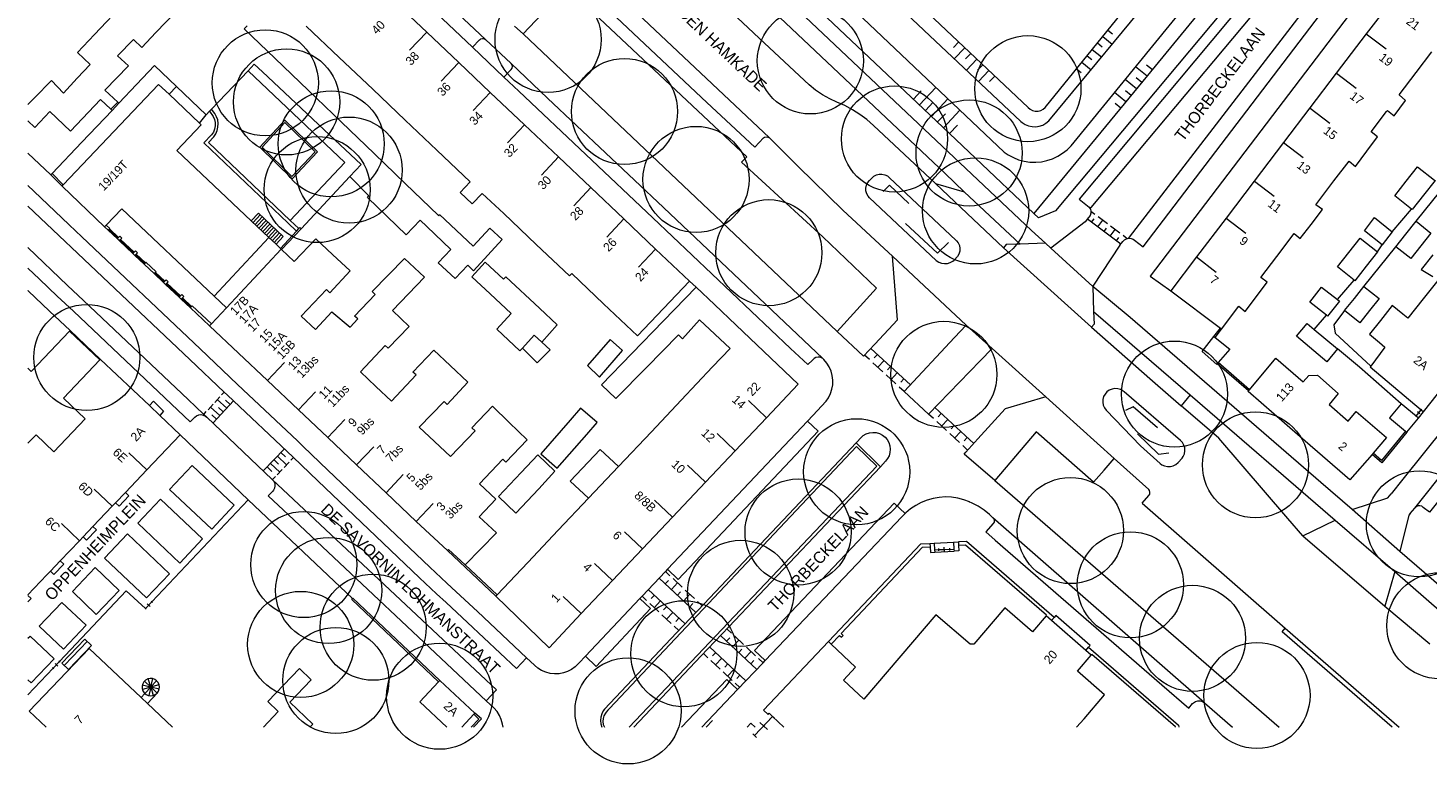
# Model space of a CAD drawing. Header units: metres. Extents: x 134994 to 136506, y 457393 to 459006.
# Tile 1 of 171: x 135000 to 135169, y 457396 to 457484. Entities that reach past the tile are written whole.
import ezdxf
from ezdxf.enums import TextEntityAlignment as Align

# ---------------------------------------------------------------- set-up
doc = ezdxf.new("R2010")
doc.units = ezdxf.units.M
for name, color, linetype, lineweight in [('B-WE-GR-BOOM-S', 250, 'Continuous', 13), ('B-WE-GW_TALUDLIJNEN', 251, 'Continuous', 5), ('B-WE-KG_BEBOUWING', 251, 'Continuous', 20), ('B-WE-KG_BEBOUWING TUSSENMUUR', 251, 'Continuous', 5), ('B-WE-KG_HUISNR', 251, 'Continuous', 5), ('B-WE-KG_ONDERGROND_REST', 251, 'Continuous', 5), ('B-WE-KG_STRAATNAAM', 251, 'Continuous', 5), ('N-WE-KG_BEBOUWING', 250, 'Continuous', 13)]:
    doc.layers.add(name, color=color, linetype=linetype, lineweight=lineweight)
doc.styles.add('Styledgn000', font='dgn000.shx')

# ---------------------------------------------------------------- blocks, each defined once
blk = doc.blocks.new('SGR-BOOM_02')
blk.add_circle((0, 0), 6.4)

msp = doc.modelspace()

# ---------------------------------------------------------------- linework, layer by layer
at = {"layer": 'B-WE-GW_TALUDLIJNEN'}
for p, q in [((135129.65, 457483.34), (135130.79, 457482.42)), ((135130.28, 457484.12), (135130.85, 457483.66)), ((135112.27, 457482.68), (135111.64, 457482.01)), ((135113, 457481.99), (135111.74, 457480.66)), ((135128.39, 457481.79), (135129.51, 457480.88)), ((135129.02, 457482.56), (135129.59, 457482.11)), ((135113.73, 457481.31), (135113.1, 457480.64)), ((135114.45, 457480.62), (135113.2, 457479.29)), ((135115.18, 457479.93), (135114.55, 457479.27)), ((135127.14, 457480.23), (135128.24, 457479.34)), ((135127.77, 457481.01), (135128.33, 457480.55)), ((135135.64, 457479.33), (135134.95, 457479.89)), ((135115.91, 457479.25), (135114.65, 457477.92)), ((135116.64, 457478.56), (135116.01, 457477.9)), ((135126.51, 457479.46), (135127.07, 457479)), ((135133.73, 457477.01), (135132.36, 457478.14)), ((135135.01, 457478.55), (135133.62, 457479.69)), ((135134.37, 457477.78), (135133.68, 457478.35)), ((135106.82, 457475.78), (135107.76, 457476.78)), ((135107.54, 457475.09), (135109.53, 457477.19)), ((135132.46, 457475.46), (135131.09, 457476.59)), ((135133.1, 457476.24), (135132.41, 457476.8)), ((135108.27, 457474.4), (135109.21, 457475.41)), ((135108.99, 457473.71), (135110.98, 457475.82)), ((135131.83, 457474.69), (135131.14, 457475.26)), ((135109.72, 457473.03), (135110.67, 457474.03)), ((135110.44, 457472.34), (135112.43, 457474.45)), ((135111.17, 457471.65), (135112.12, 457472.66))]:
    msp.add_line(p, q, dxfattribs=at)
at = {"layer": 'B-WE-GW_TALUDLIJNEN', "flags": 128}
for points in [[(135216.11, 457584.49), (135216.68, 457584.1), (135186.15, 457543.39), (135164.76, 457515.47), (135159.86, 457509.21), (135155.58, 457503.64), (135135.07, 457478.62), (135121.35, 457461.97)], [(135020.24, 457569.51), (135120.65, 457474.78), (135120.9, 457474.56), (135121.2, 457474.41), (135121.52, 457474.33), (135121.86, 457474.33), (135122.18, 457474.41), (135122.48, 457474.57), (135122.72, 457474.78), (135146.74, 457504.45), (135156.37, 457516.65), (135163.26, 457525.58), (135175.79, 457542.01), (135191.67, 457562.96), (135200.96, 457575.19), (135204.13, 457579.44)]]:
    msp.add_lwpolyline(points, dxfattribs=at)
at = {"layer": 'B-WE-KG_BEBOUWING', "flags": 128}
for points in [[(135011.67, 457487.45), (135008.01, 457483.57), (135005.98, 457481.41), (135007.49, 457479.97), (135005.95, 457478.32), (135004.27, 457476.52), (135002.82, 457478.05), (135000.78, 457475.95), (135000, 457475.14)], [(135026.42, 457484.64), (135026.08, 457484.28), (135029.83, 457480.68), (135033.79, 457476.87), (135037.83, 457472.99), (135041.76, 457469.21), (135045.56, 457465.55), (135049.48, 457461.79), (135049.55, 457461.72), (135049.65, 457461.86), (135053.72, 457458.04), (135055.72, 457460.22), (135057.21, 457458.86), (135053.76, 457455.08), (135053.05, 457455.75), (135051.54, 457454.15), (135049.49, 457456.05), (135051.02, 457457.66), (135048.13, 457460.4), (135047.3, 457461.18), (135045.62, 457459.43), (135042.16, 457462.76), (135040.94, 457463.93), (135041.12, 457464.12), (135038.84, 457466.44), (135040.2, 457467.89), (135036.39, 457471.46), (135032.3, 457475.31), (135028.29, 457479.07), (135027.3, 457480), (135026.55, 457479.21), (135022.13, 457474.56), (135021.91, 457474.33), (135021.51, 457473.91), (135017.92, 457477.33), (135015.27, 457479.84), (135013.1, 457477.55), (135010.96, 457475.3), (135010.82, 457475.44), (135009.27, 457476.88), (135012.11, 457479.81), (135010.81, 457481), (135012.72, 457482.97), (135013.73, 457482.01), (135015.41, 457483.81), (135019.11, 457487.63)], [(135044.06, 457487.68), (135048.1, 457483.85), (135051.96, 457480.2), (135055.76, 457476.6), (135059.9, 457472.68), (135063.99, 457468.81), (135067.89, 457465.11), (135071.89, 457461.33), (135075.71, 457457.7), (135079.81, 457453.83), (135073.51, 457447.23), (135069.44, 457451.09), (135065.6, 457454.74), (135065.33, 457454.45), (135061.32, 457458.26), (135057.4, 457461.97), (135054.81, 457464.42), (135053.6, 457463.17), (135052.14, 457464.54), (135053.36, 457465.8), (135053.34, 457465.82), (135049.33, 457469.63), (135045.51, 457473.25), (135041.6, 457476.97), (135037.55, 457480.81), (135033.57, 457484.59)], [(135164.64, 457487.86), (135161.44, 457483.66), (135157.83, 457478.91), (135154.64, 457474.72), (135151.46, 457470.54), (135147.93, 457465.9), (135144.53, 457461.43), (135140.96, 457456.74), (135137.86, 457452.67), (135143.85, 457448.14), (135144, 457448.03), (135146.09, 457450.79), (135146.83, 457450.16), (135147.84, 457451.51), (135149.49, 457453.71), (135148.72, 457454.26), (135150.64, 457456.79), (135152.76, 457459.59), (135153.49, 457458.97), (135154.8, 457460.68), (135156.17, 457462.46), (135155.37, 457463.03), (135157.55, 457465.91), (135159.37, 457468.31), (135160.15, 457467.67), (135161.52, 457469.49), (135162.82, 457471.22), (135162.05, 457471.85), (135163.9, 457474.3), (135163.99, 457474.42), (135164.81, 457473.77), (135166.2, 457475.62), (135165.43, 457476.3), (135167.48, 457479.01), (135169.37, 457481.5)], [(135000, 457469.27), (135002.75, 457466.64), (135002.77, 457466.66), (135002.91, 457466.81), (135006.5, 457470.59), (135010.14, 457474.43), (135009.99, 457474.57), (135008.74, 457475.74), (135005.11, 457471.92), (135002.64, 457474.3), (135000.82, 457472.35), (135000, 457473.15)], [(135169.47, 457457), (135168.08, 457455.25), (135169.48, 457454.4)], [(135170.08, 457453.89), (135168.32, 457451.7), (135166.45, 457449.35), (135165.87, 457449.83), (135164.57, 457450.88), (135163.16, 457449.09), (135161.85, 457447.42), (135163.03, 457446.42), (135163.67, 457445.88), (135161.99, 457443.58), (135161.92, 457443.48), (135168.06, 457438.31), (135168.34, 457438.07), (135171.73, 457442.33)], [(135000, 457452.62), (135000.03, 457452.65), (135002.6, 457450.21), (135005.07, 457447.88), (135005, 457447.8), (135000.39, 457442.94), (135000, 457443.31)], [(135061.99, 457446.47), (135062.99, 457445.53), (135061.43, 457443.97), (135059.64, 457445.76)], [(135067.49, 457443.66), (135068.94, 457442.25), (135071.72, 457445.44), (135070.22, 457446.77), (135067.49, 457443.66)], [(135000, 457434.28), (135000.97, 457435.3), (135003.13, 457433.24), (135006.91, 457437.23), (135004.3, 457439.7), (135008.67, 457444.32), (135008.74, 457444.39), (135014.65, 457438.81), (135015.89, 457437.63), (135018.35, 457435.3), (135014.33, 457431.07), (135011.75, 457428.34), (135010.56, 457427.09), (135010.98, 457426.69), (135012.17, 457427.94), (135011.75, 457428.34)], [(135014.65, 457438.81), (135015.13, 457439.33), (135016.35, 457438.13), (135015.89, 457437.63)], [(135010.56, 457427.09), (135010.14, 457426.66), (135007.82, 457424.21), (135006.64, 457422.96), (135006.21, 457422.51), (135003.89, 457420.07), (135002.7, 457418.82), (135002.29, 457418.38), (135000, 457415.97)], [(135007.82, 457424.21), (135008.25, 457423.81), (135007.07, 457422.56), (135006.64, 457422.96)], [(135003.89, 457420.07), (135004.32, 457419.66), (135003.12, 457418.43), (135002.7, 457418.82)], [(135000, 457415.89), (135000.39, 457415.53), (135000, 457415.12)], [(135126.51, 457400), (135127.41, 457401.03), (135129.88, 457403.9), (135126.6, 457406.77), (135128.26, 457408.72), (135127.62, 457409.28), (135123.48, 457412.9), (135122.83, 457413.46), (135121.19, 457411.51), (135117.86, 457414.42), (135114.12, 457410.03), (135113.67, 457410.03), (135109.52, 457413.56), (135100.84, 457403.41), (135098.39, 457405.7), (135099.81, 457407.27), (135096.88, 457410.03), (135096.56, 457410.34), (135088.75, 457402.07), (135089.28, 457401.55), (135089.41, 457401.7), (135089.83, 457401.3), (135091.18, 457400)], [(135033.98, 457400), (135034.35, 457400.36), (135031.6, 457403.02), (135034.18, 457405.74), (135032.74, 457407.08), (135028.93, 457403.1), (135030.16, 457401.89), (135028.43, 457400)], [(135050.53, 457400), (135047.29, 457403.07), (135049.54, 457405.49), (135049.68, 457405.64), (135053.91, 457401.71), (135053.77, 457401.57), (135052.32, 457400)]]:
    msp.add_lwpolyline(points, dxfattribs=at)
for points in [[(135004.11, 457465.3), (135004.25, 457465.44), (135015.75, 457477.57), (135017.02, 457476.37), (135020.7, 457472.88), (135020.89, 457472.7), (135017.94, 457469.58), (135026.92, 457461.1), (135029.04, 457459.1), (135029.92, 457458.27), (135030.45, 457457.77), (135030.55, 457457.68), (135030.6, 457457.64), (135032.12, 457456.2), (135034.73, 457458.92), (135036.74, 457457.05), (135038.87, 457455.07), (135036.43, 457452.43), (135036.02, 457452.8), (135032.96, 457449.61), (135034.68, 457448), (135036.67, 457450.11), (135038.87, 457448.27), (135039.8, 457449.26), (135039.37, 457449.62), (135041.89, 457452.22), (135041.53, 457452.56), (135045.41, 457456.57), (135047.83, 457454.3), (135043.96, 457450.28), (135045.99, 457448.37), (135043.45, 457445.73), (135043.09, 457446.06), (135040.12, 457442.87), (135041.98, 457441.12), (135043.86, 457439.35), (135046.84, 457442.51), (135046.43, 457442.86), (135048.97, 457445.48), (135050.91, 457443.65), (135053.05, 457441.64), (135050.57, 457438.95), (135050.21, 457439.3), (135047.2, 457436.21), (135049.04, 457434.47), (135050.97, 457432.66), (135053.94, 457435.75), (135053.54, 457436.12), (135056.04, 457438.74), (135058.05, 457436.79), (135060.2, 457434.69), (135057.64, 457431.99), (135057.27, 457432.34), (135054.45, 457429.38), (135056.42, 457427.52), (135054.44, 457425.41), (135056.53, 457423.48), (135052.73, 457419.6), (135050.74, 457421.46), (135050.6, 457421.31), (135046.83, 457424.82), (135043.21, 457428.3), (135039.65, 457431.66), (135036.17, 457434.95), (135032.62, 457438.31), (135028.89, 457441.83), (135025.4, 457445.13), (135021.9, 457448.44), (135022.13, 457448.68), (135023.96, 457450.6), (135022.46, 457452.02), (135011.32, 457462.57), (135009.45, 457460.6), (135009.23, 457460.37)], [(135166.26, 457465.88), (135167.64, 457467.63), (135169.68, 457466.02), (135169.75, 457465.96), (135168.37, 457464.21), (135166.99, 457462.46), (135166.91, 457462.53), (135164.88, 457464.13)], [(135163.35, 457458.22), (135161.22, 457459.89), (135162.46, 457461.51), (135164.59, 457459.78)], [(135166.23, 457459.5), (135167.46, 457461.05), (135169.24, 457459.62), (135168.02, 457458.08), (135166.81, 457456.54), (135165.01, 457457.97)], [(135159.34, 457457.29), (135160.72, 457459.03), (135162.82, 457457.36), (135161.45, 457455.62), (135160.07, 457453.88), (135159.98, 457453.96), (135157.97, 457455.55)], [(135053.54, 457454.36), (135055.15, 457456.1), (135057.37, 457454.05), (135057.65, 457454.35), (135061.69, 457450.58), (135063.84, 457448.57), (135061.99, 457446.47), (135061.08, 457447.32), (135059.64, 457445.76), (135059.33, 457445.42), (135056.55, 457448.02), (135058.3, 457449.91), (135055.75, 457452.29)], [(135076.66, 457449.04), (135072.83, 457445.08), (135069.19, 457441.31), (135070.9, 457439.65), (135074.61, 457443.41), (135078.48, 457447.33), (135078.96, 457446.87), (135081.02, 457449.17), (135084.7, 457445.71), (135082.58, 457443.47), (135078.81, 457439.48), (135075.2, 457435.66), (135071.23, 457431.47), (135067.6, 457427.63), (135063.97, 457423.79), (135060.29, 457419.89), (135056.58, 457415.98), (135056.45, 457415.83), (135062.86, 457409.6), (135066.75, 457413.71), (135070.53, 457417.71), (135074.13, 457421.52), (135077.76, 457425.36), (135081.75, 457429.58), (135085.33, 457433.37), (135089.09, 457437.35), (135092.9, 457441.38), (135085.42, 457448.53), (135082.81, 457451), (135080.59, 457453.1)], [(135157.98, 457451.6), (135158.21, 457451.42), (135156.78, 457449.6), (135156.65, 457449.71), (135154.62, 457451.3), (135156.05, 457453.12)], [(135161.84, 457450.27), (135160.68, 457448.81), (135158.84, 457450.27), (135160.01, 457451.73), (135161.17, 457453.2), (135163, 457451.73)], [(135157.97, 457445.64), (135156.67, 457444.1), (135153.03, 457447.2), (135154.33, 457448.73), (135155.18, 457448.01)], [(135143.22, 457447.01), (135144.97, 457445.6), (135143.6, 457444), (135143.46, 457443.85), (135143.4, 457443.78), (135141.64, 457445.33), (135143.07, 457447.13)], [(135147.38, 457440.73), (135150.52, 457444.53), (135153.85, 457441.66), (135154.52, 457442.45), (135155.55, 457442.49), (135158.04, 457440.27), (135156.96, 457438.94), (135159.25, 457436.95), (135160.24, 457438.11), (135163.9, 457434.96), (135162.27, 457433.08), (135162.14, 457432.93), (135159.46, 457429.84), (135153.46, 457435.06), (135147.2, 457440.51), (135147.25, 457440.58)], [(135067.41, 457435.33), (135068.66, 457436.76), (135066.66, 457438.5), (135065.41, 457437.07), (135061.85, 457433), (135063.85, 457431.26)], [(135166.2, 457435.72), (135166.36, 457435.59), (135167.75, 457437.3), (135167.46, 457437.53), (135165.64, 457439.02), (135164.24, 457437.32)], [(135061.62, 457428.75), (135063.57, 457430.91), (135061.49, 457432.86), (135059.5, 457430.74), (135056.78, 457427.85), (135058.85, 457425.82)]]:
    msp.add_lwpolyline(points, close=True, dxfattribs=at)
at = {"layer": 'B-WE-KG_BEBOUWING'}
for points in [[(135017.02, 457476.37), (135017.92, 457477.33)], [(135020.7, 457472.88), (135021.51, 457473.91)], [(135022.46, 457452.02), (135029.04, 457459.1)], [(135023.96, 457450.6), (135030.55, 457457.68)], [(135002.21, 457400), (135000.16, 457401.94), (135007.38, 457409.52), (135013.64, 457403.6), (135014.4, 457402.88), (135017.45, 457400)], [(135086.76, 457400), (135087.22, 457400.49), (135087.73, 457400)]]:
    msp.add_lwpolyline(points, dxfattribs=at)
at = {"layer": 'B-WE-KG_BEBOUWING TUSSENMUUR'}
for p, q in [((135048.1, 457483.85), (135046.04, 457481.68)), ((135161.44, 457483.66), (135163.83, 457481.84)), ((135051.95, 457480.18), (135049.85, 457477.96)), ((135157.84, 457478.91), (135160.23, 457477.09)), ((135055.76, 457476.6), (135053.7, 457474.42)), ((135154.66, 457474.71), (135157.05, 457472.9)), ((135059.9, 457472.68), (135057.84, 457470.5)), ((135151.45, 457470.56), (135153.83, 457468.74)), ((135063.99, 457468.81), (135061.93, 457466.63)), ((135067.89, 457465.11), (135065.83, 457462.93)), ((135147.95, 457465.89), (135150.34, 457464.08)), ((135071.89, 457461.33), (135069.83, 457459.15)), ((135144.54, 457461.43), (135146.93, 457459.61)), ((135075.71, 457457.7), (135073.65, 457455.53)), ((135140.96, 457456.74), (135143.35, 457454.92)), ((135028.89, 457441.83), (135030.96, 457444.01)), ((135032.62, 457438.31), (135034.68, 457440.49)), ((135089.09, 457437.35), (135086.91, 457439.41)), ((135036.17, 457434.95), (135038.23, 457437.13)), ((135085.33, 457433.37), (135083.15, 457435.43)), ((135014.33, 457431.07), (135012.17, 457433.12)), ((135039.65, 457431.66), (135041.71, 457433.84)), ((135081.75, 457429.58), (135079.57, 457431.64)), ((135043.21, 457428.3), (135045.27, 457430.48)), ((135046.83, 457424.82), (135048.89, 457427)), ((135077.76, 457425.36), (135075.58, 457427.42)), ((135006.21, 457422.51), (135004.04, 457424.58)), ((135074.13, 457421.52), (135071.95, 457423.58)), ((135070.53, 457417.71), (135068.35, 457419.77)), ((135066.75, 457413.71), (135064.57, 457415.77))]:
    msp.add_line(p, q, dxfattribs=at)
at = {"layer": 'B-WE-KG_BEBOUWING TUSSENMUUR', "flags": 128}
msp.add_lwpolyline([(135010.14, 457426.66), (135007.97, 457428.72)], dxfattribs=at)
at = {"layer": 'B-WE-KG_ONDERGROND_REST'}
for p, q in [((135089.45, 457471.11), (135027.05, 457530.06)), ((135059.72, 457483.65), (135058.7, 457484.61)), ((135097.62, 457447.77), (135059.72, 457483.65)), ((135057.4, 457478.45), (135053.61, 457482.05)), ((135058.27, 457480.08), (135055.19, 457482.98)), ((135009.99, 457474.57), (135010.82, 457475.44)), ((135010.14, 457474.43), (135010.96, 457475.3)), ((135002.77, 457466.66), (135004.11, 457465.3)), ((135002.91, 457466.81), (135004.25, 457465.44)), ((135038.84, 457466.44), (135032.95, 457460.15)), ((135112.93, 457464.61), (135110.66, 457466.82)), ((135109.48, 457465.59), (135112.93, 457464.61)), ((135167.46, 457461.05), (135171.34, 457465.86)), ((135119.68, 457458.3), (135112.93, 457464.61)), ((135027.15, 457460.89), (135028.02, 457461.81)), ((135027.39, 457460.67), (135028.26, 457461.59)), ((135027.61, 457460.45), (135028.49, 457461.38)), ((135121.35, 457461.97), (135121.9, 457461.45)), ((135127.81, 457461.33), (135131.84, 457458.31)), ((135128.23, 457462.27), (135128.72, 457461.9)), ((135128.31, 457460.96), (135128.61, 457461.36)), ((135129.1, 457461.62), (135130.22, 457460.77)), ((135164.59, 457459.78), (135166.91, 457462.53)), ((135009.23, 457460.37), (135009.67, 457459.96)), ((135009.67, 457459.96), (135009.82, 457460.12)), ((135009.67, 457459.96), (135010.78, 457458.92)), ((135009.75, 457460.04), (135010.86, 457459)), ((135009.82, 457460.12), (135010.93, 457459.08)), ((135027.85, 457460.23), (135028.72, 457461.16)), ((135028.08, 457460.02), (135028.95, 457460.94)), ((135028.31, 457459.8), (135029.18, 457460.72)), ((135028.54, 457459.58), (135029.41, 457460.51)), ((135028.77, 457459.36), (135029.64, 457460.29)), ((135029, 457459.15), (135029.87, 457460.07)), ((135029.23, 457458.93), (135030.1, 457459.85)), ((135029.46, 457458.71), (135030.33, 457459.64)), ((135030.45, 457457.77), (135032.39, 457459.84)), ((135030.6, 457457.64), (135032.95, 457460.15)), ((135032.68, 457460.16), (135031.63, 457461.16)), ((135032.39, 457459.84), (135032.68, 457460.16)), ((135127.54, 457460.98), (135123.41, 457457.8)), ((135129.06, 457460.39), (135129.66, 457461.19)), ((135129.81, 457459.83), (135130.11, 457460.23)), ((135130.56, 457459.27), (135131.16, 457460.07)), ((135130.6, 457460.49), (135131.72, 457459.64)), ((135010.78, 457458.92), (135010.93, 457459.08)), ((135010.78, 457458.92), (135011.02, 457458.69)), ((135011.02, 457458.69), (135011.17, 457458.85)), ((135011.02, 457458.69), (135012.65, 457457.16)), ((135011.1, 457458.77), (135012.73, 457457.24)), ((135011.17, 457458.85), (135012.8, 457457.32)), ((135029.69, 457458.49), (135030.56, 457459.42)), ((135119.7, 457458.3), (135119.68, 457458.3)), ((135122.74, 457458.42), (135119.7, 457458.3)), ((135122.75, 457458.41), (135122.74, 457458.42)), ((135123.41, 457457.8), (135122.75, 457458.41)), ((135131.31, 457458.7), (135131.61, 457459.1)), ((135132.1, 457459.36), (135132.62, 457458.97)), ((135161.17, 457453.2), (135165.01, 457457.97)), ((135162.82, 457457.36), (135163.35, 457458.22)), ((135012.65, 457457.16), (135012.8, 457457.32)), ((135012.65, 457457.16), (135012.89, 457456.93)), ((135012.89, 457456.93), (135013.04, 457457.09)), ((135012.89, 457456.93), (135014.01, 457455.88)), ((135012.97, 457457.01), (135014.08, 457455.96)), ((135013.04, 457457.09), (135014.16, 457456.04)), ((135113.18, 457448.51), (135104.29, 457456.83)), ((135128.3, 457448.26), (135117.7, 457457.85)), ((135128.46, 457453.2), (135123.41, 457457.8)), ((135014.01, 457455.88), (135014.16, 457456.04)), ((135014.01, 457455.88), (135015.25, 457454.71)), ((135015.25, 457454.71), (135015.4, 457454.87)), ((135015.25, 457454.71), (135016.36, 457453.66)), ((135015.32, 457454.79), (135016.44, 457453.74)), ((135015.4, 457454.87), (135016.51, 457453.82)), ((135016.36, 457453.66), (135016.51, 457453.82)), ((135016.36, 457453.66), (135016.6, 457453.43)), ((135016.6, 457453.43), (135016.75, 457453.59)), ((135016.6, 457453.43), (135018.24, 457451.89)), ((135016.68, 457453.51), (135018.32, 457451.97)), ((135016.75, 457453.59), (135018.39, 457452.05)), ((135080.59, 457453.1), (135079.81, 457453.83)), ((135132.96, 457449.46), (135128.46, 457453.2)), ((135128.46, 457453.2), (135128.54, 457450.17)), ((135157.98, 457451.6), (135159.98, 457453.96)), ((135000.03, 457452.65), (135000, 457452.67)), ((135018.24, 457451.89), (135018.39, 457452.05)), ((135018.24, 457451.89), (135018.48, 457451.66)), ((135018.48, 457451.66), (135018.63, 457451.82)), ((135018.48, 457451.66), (135019.59, 457450.62)), ((135018.56, 457451.74), (135019.66, 457450.7)), ((135018.63, 457451.82), (135019.74, 457450.78)), ((135019.59, 457450.62), (135019.74, 457450.78)), ((135019.59, 457450.62), (135021.9, 457448.44)), ((135128.54, 457450.17), (135128.61, 457448.63)), ((135128.54, 457450.17), (135140.19, 457440.11)), ((135155.96, 457429.52), (135132.96, 457449.46)), ((135155.18, 457448.01), (135156.65, 457449.71)), ((135005, 457447.8), (135008.67, 457444.32)), ((135005.07, 457447.88), (135008.74, 457444.39)), ((135111.79, 457447.02), (135113.18, 457448.51)), ((135116.31, 457445.7), (135113.18, 457448.51)), ((135128.61, 457448.63), (135128.3, 457448.26)), ((135143.07, 457447.13), (135143.85, 457448.14)), ((135143.22, 457447.01), (135144, 457448.03)), ((135101.53, 457444.36), (135100.93, 457444.91)), ((135106.46, 457441.3), (135101.68, 457445.72)), ((135102.48, 457444.98), (135102.1, 457444.58)), ((135114.86, 457444.2), (135116.31, 457445.7)), ((135122.78, 457439.86), (135116.31, 457445.7)), ((135160.62, 457443.45), (135157.97, 457445.64)), ((135103.12, 457442.89), (135101.93, 457443.99)), ((135103.27, 457444.24), (135102.53, 457443.44)), ((135104.07, 457443.51), (135103.7, 457443.11)), ((135104.86, 457442.78), (135104.12, 457441.97)), ((135147.25, 457440.58), (135143.46, 457443.85)), ((135147.38, 457440.73), (135143.6, 457444)), ((135165.64, 457439.02), (135160.62, 457443.45)), ((135167.3, 457426.45), (135181.31, 457444.03)), ((135032.5, 457434.54), (135025.29, 457441.36)), ((135104.71, 457441.42), (135103.52, 457442.52)), ((135105.71, 457440.5), (135105.11, 457441.05)), ((135105.66, 457442.04), (135105.29, 457441.64)), ((135022.33, 457436.72), (135024.78, 457439.4)), ((135022.53, 457439.2), (135023.14, 457439.87)), ((135023.97, 457438.51), (135022.84, 457439.53)), ((135023.35, 457440.09), (135023.65, 457440.43)), ((135024.37, 457438.96), (135023.81, 457439.47)), ((135140.19, 457440.11), (135139.11, 457438.8)), ((135140.19, 457440.11), (135157.7, 457425)), ((135021.21, 457437.74), (135021.51, 457438.08)), ((135021.72, 457438.3), (135022.33, 457438.97)), ((135023.15, 457437.61), (135022.02, 457438.64)), ((135022.74, 457437.16), (135022.18, 457437.68)), ((135023.56, 457438.06), (135022.99, 457438.57)), ((135094.68, 457437.62), (135094.03, 457436.95)), ((135109.24, 457437.24), (135108.65, 457437.78)), ((135114.1, 457434.25), (135109.39, 457438.59)), ((135110.18, 457437.87), (135109.81, 457437.46)), ((135167.46, 457437.53), (135168.06, 457438.31)), ((135167.46, 457437.53), (135168.06, 457438.31)), ((135167.92, 457437.8), (135167.61, 457438.04)), ((135167.75, 457437.3), (135168.34, 457438.07)), ((135168.14, 457438.25), (135167.98, 457438.37)), ((135021.56, 457437.41), (135029.47, 457429.91)), ((135110.8, 457435.79), (135109.63, 457436.88)), ((135110.96, 457437.15), (135110.22, 457436.34)), ((135111.75, 457436.42), (135111.37, 457436.02)), ((135167.54, 457437.47), (135167.38, 457437.59)), ((135026.57, 457427.45), (135018.35, 457435.3)), ((135032.5, 457434.54), (135033.2, 457433.86)), ((135099.9, 457434.33), (135102.83, 457431.44)), ((135112.37, 457434.35), (135111.2, 457435.43)), ((135112.53, 457435.7), (135111.78, 457434.89)), ((135113.31, 457434.97), (135112.94, 457434.57)), ((135030.93, 457433.6), (135028.43, 457430.97)), ((135030.1, 457432.72), (135031.2, 457431.67)), ((135030.51, 457433.16), (135031.07, 457432.64)), ((135032.04, 457432.55), (135031.72, 457432.22)), ((135113.35, 457433.44), (135112.76, 457433.98)), ((135028.85, 457431.41), (135029.4, 457430.88)), ((135029.26, 457431.84), (135030.37, 457430.79)), ((135029.68, 457432.28), (135030.23, 457431.76)), ((135030.68, 457431.12), (135030.06, 457430.47)), ((135031.52, 457432), (135030.89, 457431.34)), ((135129.83, 457431.03), (135131.05, 457432.41)), ((135135.21, 457428.68), (135131.05, 457432.41)), ((135029.85, 457430.24), (135029.54, 457429.92)), ((135116.62, 457429.78), (135150.94, 457400)), ((135159.73, 457426.27), (135155.96, 457429.52)), ((135134.42, 457427.03), (135135.21, 457427.96)), ((135014.94, 457415.15), (135026.57, 457427.45)), ((135026.57, 457427.45), (135039.14, 457415.53)), ((135134.42, 457427.03), (135151.67, 457411.97)), ((135165.51, 457421.2), (135159.73, 457426.27)), ((135166.75, 457425.8), (135167.3, 457426.45)), ((135116.41, 457425.27), (135116.37, 457425.31)), ((135141.94, 457402.96), (135116.41, 457425.27)), ((135153.8, 457423.09), (135157.7, 457425)), ((135157.7, 457425), (135164.9, 457418.81)), ((135153.8, 457423.09), (135163.7, 457414.61)), ((135050.6, 457421.31), (135056.45, 457415.83)), ((135108.8, 457422.19), (135109.32, 457422.22)), ((135108.8, 457422.19), (135108.83, 457421.78)), ((135109.32, 457422.22), (135111.66, 457422.34)), ((135109.32, 457422.22), (135109.37, 457421.41)), ((135109.37, 457421.41), (135111.71, 457421.5)), ((135109.37, 457421.41), (135109.39, 457421.13)), ((135109.39, 457421.13), (135111.72, 457421.24)), ((135109.88, 457421.3), (135109.87, 457421.56)), ((135109.87, 457421.43), (135111.21, 457421.48)), ((135110.55, 457421.19), (135110.53, 457421.72)), ((135111.21, 457421.34), (135111.2, 457421.61)), ((135111.66, 457422.34), (135112.25, 457422.37)), ((135111.66, 457422.34), (135111.71, 457421.5)), ((135111.71, 457421.5), (135111.72, 457421.24)), ((135112.25, 457422.37), (135112.27, 457421.94)), ((135170.47, 457416.89), (135165.51, 457421.2)), ((135052.73, 457419.6), (135056.58, 457415.98)), ((135078.44, 457417.84), (135077.14, 457419.07)), ((135076.9, 457418.8), (135074.08, 457415.82)), ((135076.14, 457417.99), (135080.57, 457413.85)), ((135076.88, 457417.3), (135077.26, 457417.71)), ((135076.9, 457418.8), (135077.45, 457418.29)), ((135077.62, 457416.61), (135078.37, 457417.42)), ((135077.82, 457417.94), (135078.93, 457416.9)), ((135164.9, 457418.81), (135163.7, 457414.61)), ((135074.63, 457415.3), (135074.08, 457415.82)), ((135079.26, 457412.47), (135074.83, 457416.62)), ((135075.57, 457415.93), (135075.19, 457415.53)), ((135078.35, 457415.92), (135078.73, 457416.33)), ((135079.09, 457415.23), (135079.85, 457416.04)), ((135079.3, 457416.56), (135080.4, 457415.52)), ((135014.09, 457414.41), (135014.25, 457414.25)), ((135014.94, 457415.15), (135014.17, 457414.33)), ((135014.18, 457414.34), (135014.94, 457415.15)), ((135014.39, 457414.89), (135014.72, 457414.59)), ((135014.86, 457415.23), (135015.02, 457415.07)), ((135060.15, 457408.39), (135054.24, 457413.97)), ((135075.11, 457414.32), (135073.82, 457415.54)), ((135076.11, 457413.92), (135075, 457414.95)), ((135076.3, 457415.24), (135075.55, 457414.43)), ((135077.04, 457414.55), (135076.67, 457414.15)), ((135079.83, 457414.54), (135080.21, 457414.95)), ((135080.77, 457415.18), (135081.33, 457414.66)), ((135163.7, 457414.61), (135169.1, 457410.08)), ((135077.58, 457412.53), (135076.48, 457413.57)), ((135077.78, 457413.86), (135077.03, 457413.05)), ((135078.52, 457413.16), (135078.14, 457412.76)), ((135123.8, 457413.26), (135123.48, 457412.9)), ((135078.51, 457411.67), (135077.95, 457412.19)), ((135083.55, 457411.06), (135087.93, 457406.97)), ((135084.28, 457410.38), (135084.66, 457410.79)), ((135084.31, 457411.87), (135084.85, 457411.36)), ((135085.22, 457411.02), (135086.31, 457410)), ((135151.67, 457411.97), (135165.4, 457400)), ((135004.39, 457407.48), (135007.16, 457410.37)), ((135082.03, 457408.38), (135081.48, 457408.89)), ((135086.61, 457405.6), (135082.23, 457409.69)), ((135082.96, 457409.01), (135082.59, 457408.61)), ((135085.01, 457409.7), (135085.77, 457410.51)), ((135085.74, 457409.02), (135086.12, 457409.42)), ((135086.47, 457408.33), (135087.23, 457409.14)), ((135086.68, 457409.66), (135087.77, 457408.63)), ((135087.65, 457409.28), (135088.95, 457408.06)), ((135127.62, 457409.28), (135127.95, 457409.66)), ((135002.96, 457407.21), (135003.12, 457407.05)), ((135003.04, 457407.13), (135003.8, 457407.94)), ((135003.8, 457407.94), (135003.04, 457407.13)), ((135003.26, 457407.69), (135003.58, 457407.38)), ((135003.72, 457408.02), (135003.88, 457407.86)), ((135083.49, 457407.01), (135082.39, 457408.04)), ((135083.69, 457408.33), (135082.94, 457407.53)), ((135084.42, 457407.65), (135084.05, 457407.24)), ((135085.61, 457404.54), (135088.69, 457407.78)), ((135087.2, 457407.65), (135087.58, 457408.05)), ((135088.14, 457408.29), (135088.69, 457407.78)), ((135000, 457403.92), (135003.04, 457407.13)), ((135014.81, 457404.85), (135014.05, 457405.57)), ((135014.81, 457404.85), (135014.51, 457405.85)), ((135014.8, 457404.85), (135015.05, 457405.87)), ((135014.8, 457404.86), (135015.52, 457405.62)), ((135078.84, 457400), (135084.31, 457405.76)), ((135084.95, 457405.65), (135083.85, 457406.67)), ((135084.31, 457405.76), (135085.61, 457404.54)), ((135085.15, 457406.96), (135084.4, 457406.16)), ((135085.88, 457406.28), (135085.5, 457405.88)), ((135013.64, 457403.6), (135014.1, 457404.09)), ((135014.81, 457404.85), (135013.79, 457405.09)), ((135014.81, 457404.85), (135013.81, 457404.55)), ((135014.82, 457404.85), (135014.09, 457404.09)), ((135014.4, 457402.88), (135015.58, 457404.12)), ((135014.82, 457404.85), (135014.57, 457403.84)), ((135014.81, 457404.86), (135015.81, 457405.16)), ((135014.81, 457404.86), (135015.83, 457404.62)), ((135014.81, 457404.86), (135015.58, 457404.13)), ((135014.81, 457404.86), (135015.12, 457403.84)), ((135081.3, 457400), (135085.61, 457404.54)), ((135085.86, 457404.8), (135085.31, 457405.31)), ((135055.29, 457403.21), (135056.21, 457402.34)), ((135141.94, 457402.96), (135145.32, 457400)), ((135082.58, 457400.81), (135081.82, 457400)), ((135089.83, 457401.3), (135087.66, 457399)), ((135088.28, 457400.58), (135089.2, 457399.72)), ((135089.83, 457401.3), (135088.6, 457400)), ((135089.6, 457401.52), (135090.06, 457401.08)), ((135087.43, 457399.21), (135087.89, 457398.78))]:
    msp.add_line(p, q, dxfattribs=at)
at = {"layer": 'B-WE-KG_ONDERGROND_REST', "flags": 128}
for points in [[(135000, 457585.94), (135119.78, 457473.08), (135119.92, 457472.97), (135120.29, 457472.73), (135120.7, 457472.56), (135121.13, 457472.47), (135121.57, 457472.45), (135122, 457472.52), (135122.42, 457472.66), (135122.8, 457472.88), (135123.14, 457473.16), (135150.56, 457506.36), (135167.9, 457528.83), (135200.35, 457571.66), (135205.17, 457578.09), (135205.36, 457578.32)], [(135000, 457581.11), (135117.75, 457469.4), (135118.26, 457469.05), (135118.87, 457468.73), (135119.51, 457468.48), (135120.18, 457468.3), (135120.87, 457468.2), (135121.57, 457468.18), (135122.26, 457468.24), (135122.93, 457468.38), (135123.59, 457468.6), (135124.22, 457468.89), (135124.82, 457469.25), (135125.36, 457469.68), (135125.86, 457470.17), (135153.79, 457504.42), (135161.8, 457514.81), (135168.44, 457523.57), (135177.88, 457535.84), (135215.39, 457585)], [(135218.69, 457582.68), (135179.76, 457531.61), (135176.75, 457527.78), (135166.72, 457514.78), (135149.45, 457492.81), (135123.94, 457462.31), (135121.9, 457461.45)], [(135122.74, 457458.42), (135121.05, 457459.95), (135087.29, 457491.86), (135028.64, 457547.34), (135008.55, 457566.37), (135006, 457568.48), (135003.5, 457570.66), (135001.05, 457572.89), (135000, 457573.88)], [(135128.27, 457462.7), (135152.22, 457491.34), (135170.3, 457514.34), (135180.35, 457527.37), (135182.15, 457529.81), (135215.19, 457573.16)], [(135132.9, 457459.15), (135218.59, 457570.48)], [(135208.93, 457551.08), (135135.38, 457454.44), (135137.86, 457452.67)], [(135110.66, 457466.82), (135082.15, 457493.75), (135035.27, 457538.1)], [(135032.78, 457535.46), (135032.89, 457535.37), (135044.62, 457524.28), (135055.64, 457513.92), (135066.49, 457503.65), (135077.08, 457493.64), (135088.84, 457482.54), (135094.22, 457477.5)], [(135087.67, 457469.98), (135081.89, 457475.39), (135070.33, 457486.26), (135059.88, 457496.15), (135037.45, 457517.31), (135026.39, 457527.79), (135025.99, 457528.17), (135027.09, 457529.36), (135027.19, 457529.53), (135027.21, 457529.72), (135027.16, 457529.91), (135027.05, 457530.06)], [(135171.33, 457518.61), (135168.89, 457515.44), (135150.83, 457492.46), (135126.81, 457463.73), (135127.8, 457462.9), (135128.01, 457462.74), (135128.14, 457462.54)], [(135053.61, 457482.05), (135042.71, 457492.39), (135025.78, 457508.33), (135022.12, 457511.83), (135022.69, 457512.43), (135022.74, 457512.49), (135022.86, 457512.75), (135022.92, 457513.04), (135022.89, 457513.33), (135022.79, 457513.6), (135022.61, 457513.84)], [(135022.61, 457513.84), (135027.11, 457509.61), (135043.98, 457493.55), (135055.19, 457482.98)], [(135132.79, 457459.01), (135133.07, 457458.99), (135133.33, 457458.89), (135133.49, 457458.77), (135134.54, 457457.97), (135177.18, 457514)], [(135084.15, 457497.23), (135107.28, 457475.34), (135121.35, 457461.97)], [(135095.87, 457459.17), (135086.08, 457468.18), (135086.7, 457468.84), (135065, 457489.27), (135059.72, 457483.65)], [(135053.61, 457482.05), (135054.47, 457482.94), (135054.49, 457482.96), (135054.64, 457483.08), (135054.83, 457483.12), (135055.02, 457483.09), (135055.19, 457482.98)], [(135057.4, 457478.45), (135058.29, 457479.38), (135058.4, 457479.54), (135058.43, 457479.73), (135058.39, 457479.92), (135058.27, 457480.08)], [(135058.27, 457480.08), (135062.68, 457475.92), (135076.66, 457462.7), (135095.87, 457444.5)], [(135026.55, 457479.21), (135038.22, 457468.16), (135031.63, 457461.16)], [(135095.87, 457444.5), (135095.81, 457444.54), (135095.57, 457444.64), (135095.31, 457444.67), (135095.06, 457444.62), (135094.83, 457444.49), (135094.65, 457444.3), (135094.06, 457443.76), (135091.97, 457445.72), (135075.39, 457461.46), (135059.2, 457476.75), (135057.4, 457478.45)], [(135109.48, 457465.59), (135102.02, 457472.61), (135101.21, 457473.32), (135100.36, 457473.95), (135099.46, 457474.51), (135098.53, 457475.01), (135097.56, 457475.43), (135096.73, 457475.82), (135095.84, 457476.32), (135095, 457476.88), (135094.22, 457477.5)], [(135021.91, 457474.33), (135022.35, 457473.7), (135022.51, 457473.34), (135022.59, 457472.95), (135022.59, 457472.55), (135022.51, 457472.17), (135022.36, 457471.8), (135022.14, 457471.47), (135021.21, 457470.51), (135031.34, 457460.85), (135032.39, 457459.84)], [(135031.63, 457461.16), (135021.76, 457470.57), (135022.4, 457471.24), (135022.65, 457471.6), (135022.82, 457471.99), (135022.92, 457472.41), (135022.95, 457472.84), (135022.89, 457473.27), (135022.76, 457473.67), (135022.55, 457474.05), (135022.13, 457474.56)], [(135027.95, 457469.98), (135030.99, 457473.24), (135034.94, 457469.44), (135031.85, 457466.17), (135027.95, 457469.98)], [(135028.23, 457469.99), (135031, 457472.96), (135034.66, 457469.44), (135031.84, 457466.45), (135028.23, 457469.99)], [(135087.67, 457469.98), (135088.73, 457471.1), (135088.86, 457471.18), (135089.06, 457471.24), (135089.27, 457471.21), (135089.45, 457471.11)], [(135104.29, 457456.83), (135103.3, 457457.76), (135098.31, 457462.41), (135092.97, 457467.63), (135089.45, 457471.11)], [(135101.5, 457465.97), (135101.84, 457466.29), (135102.06, 457466.48), (135102.36, 457466.64), (135102.68, 457466.73), (135103.02, 457466.74), (135103.36, 457466.67), (135103.67, 457466.52), (135103.94, 457466.3)], [(135006.51, 457459.16), (135004.95, 457460.62), (135000.69, 457464.7), (135000, 457465.36)], [(135109.58, 457456.33), (135101.53, 457463.86), (135101.34, 457464.08), (135101.18, 457464.38), (135101.09, 457464.71), (135101.08, 457465.05), (135101.15, 457465.39), (135101.29, 457465.7), (135101.5, 457465.97)], [(135106.25, 457463.19), (135103.93, 457465.42), (135103.15, 457464.66)], [(135103.94, 457466.3), (135111.95, 457458.76), (135112.01, 457458.71), (135112.22, 457458.43), (135112.36, 457458.11), (135112.42, 457457.78), (135112.4, 457457.43), (135112.31, 457457.1), (135112.14, 457456.79), (135111.73, 457456.37)], [(135117.7, 457457.85), (135111.83, 457463.39), (135109.48, 457465.59)], [(135000, 457462.88), (135019.52, 457444.36), (135023.65, 457440.45)], [(135029.92, 457458.27), (135030.79, 457459.2), (135027.8, 457462.03), (135026.92, 457461.1)], [(135128.14, 457462.54), (135128.16, 457462.52), (135128.23, 457462.27), (135128.23, 457462.01), (135128.14, 457461.76), (135127.99, 457461.55), (135127.94, 457461.5), (135127.54, 457460.98)], [(135128.14, 457462.54), (135128.27, 457462.7)], [(135009.45, 457460.6), (135009.89, 457460.19), (135009.82, 457460.12)], [(135032.95, 457460.15), (135032.8, 457460.28), (135032.68, 457460.16)], [(135111.03, 457458.5), (135109.74, 457457.2), (135105.86, 457460.77)], [(135000, 457457.88), (135004.75, 457453.31), (135006.69, 457451.49), (135019.32, 457439.54), (135021.19, 457437.77)], [(135025.29, 457441.36), (135020.75, 457445.65), (135006.51, 457459.16)], [(135011.17, 457458.85), (135011.33, 457459.02), (135011.09, 457459.24), (135010.93, 457459.08)], [(135095.87, 457459.17), (135102.38, 457452.98), (135097.62, 457447.77)], [(135119.68, 457458.3), (135118.02, 457458.24), (135117.7, 457457.85)], [(135131.73, 457458.17), (135128.46, 457453.23), (135128.46, 457453.2)], [(135131.73, 457458.17), (135132.09, 457458.62), (135132.28, 457458.82), (135132.52, 457458.95), (135132.79, 457459.01)], [(135132.79, 457459.01), (135132.9, 457459.15)], [(135013.04, 457457.09), (135013.2, 457457.26), (135012.96, 457457.48), (135012.8, 457457.32)], [(135102.15, 457446.22), (135104.89, 457449.16), (135104.29, 457456.83)], [(135109.58, 457456.33), (135109.87, 457456.13), (135110.21, 457456), (135110.56, 457455.94), (135110.92, 457455.97), (135111.26, 457456.07), (135111.57, 457456.25), (135111.73, 457456.37)], [(135000, 457455.39), (135001.39, 457454.07), (135003.52, 457452.02), (135005.47, 457450.19), (135018.09, 457438.25), (135019.57, 457436.85), (135020.12, 457437.4), (135020.34, 457437.58), (135020.6, 457437.68), (135020.87, 457437.72), (135021.15, 457437.67), (135021.4, 457437.54), (135021.56, 457437.41)], [(135015.4, 457454.87), (135015.47, 457454.95), (135014.23, 457456.12), (135014.16, 457456.04)], [(135016.75, 457453.59), (135016.91, 457453.76), (135016.67, 457453.98), (135016.51, 457453.82)], [(135018.63, 457451.82), (135018.79, 457451.99), (135018.55, 457452.22), (135018.39, 457452.05)], [(135022.13, 457448.68), (135019.81, 457450.86), (135019.74, 457450.78)], [(135158.84, 457450.27), (135157.53, 457448.57), (135157.69, 457447.55), (135161.99, 457443.58)], [(135183.6, 457450.86), (135183.54, 457450.77), (135183.47, 457450.69), (135181.05, 457448.86), (135165.86, 457429.92), (135164.46, 457428.16)], [(135097.62, 457447.77), (135100.8, 457444.76)], [(135128.3, 457448.26), (135135.65, 457441.78), (135139.11, 457438.8)], [(135100.8, 457444.76), (135102.15, 457446.22)], [(135111.79, 457447.02), (135105.71, 457440.5), (135108.65, 457437.78), (135114.86, 457444.2)], [(135094.68, 457437.62), (135096.3, 457439.36), (135096.57, 457439.76), (135096.81, 457440.26), (135096.98, 457440.78), (135097.08, 457441.33), (135097.09, 457441.88), (135097.02, 457442.43), (135096.88, 457442.97), (135096.66, 457443.47), (135096.37, 457443.95), (135096.01, 457444.37), (135095.87, 457444.5)], [(135181.31, 457444.03), (135181.23, 457443.85), (135181.23, 457443.67), (135181.31, 457443.49), (135181.42, 457443.39), (135182.4, 457442.6), (135169.06, 457425.97), (135168.33, 457426.53), (135168.14, 457426.66), (135167.92, 457426.72), (135167.68, 457426.71), (135167.47, 457426.61), (135167.3, 457426.45)], [(135023.65, 457440.45), (135024.06, 457440.06), (135031.98, 457432.57)], [(135122.78, 457439.86), (135117.88, 457438.42), (135114.59, 457434.8)], [(135131.05, 457432.41), (135124.88, 457437.98), (135122.78, 457439.86)], [(135138.75, 457431.93), (135139.23, 457432.48), (135139.37, 457432.68), (135139.51, 457433.01), (135139.57, 457433.35), (135139.55, 457433.71), (135139.45, 457434.04), (135139.28, 457434.35), (135139.04, 457434.61), (135132.23, 457440.48), (135132.12, 457440.57), (135131.81, 457440.74), (135131.48, 457440.85), (135131.12, 457440.87), (135130.78, 457440.81), (135130.45, 457440.68), (135130.16, 457440.47), (135129.93, 457440.21), (135129.76, 457439.9), (135129.66, 457439.56), (135129.65, 457439.21), (135129.71, 457438.86), (135129.85, 457438.54), (135130.05, 457438.26)], [(135021.19, 457437.77), (135021.56, 457437.41)], [(135130.05, 457438.26), (135134.23, 457433.95), (135136.59, 457431.82), (135136.79, 457431.68), (135137.11, 457431.53), (135137.46, 457431.45), (135137.81, 457431.46), (135138.16, 457431.54), (135138.47, 457431.7), (135138.75, 457431.93)], [(135136.25, 457436.12), (135133.34, 457438.65), (135132.4, 457438.21)], [(135153.8, 457423.09), (135151.98, 457425.18), (135143.67, 457434.87), (135139.11, 457438.8)], [(135094.03, 457436.95), (135077.14, 457419.07)], [(135094.03, 457436.95), (135095.32, 457435.72), (135078.44, 457417.84)], [(135099.9, 457434.33), (135081.56, 457414.91)], [(135099.9, 457434.33), (135100.54, 457435.01), (135100.77, 457435.2), (135101.13, 457435.4), (135101.51, 457435.53), (135101.91, 457435.58), (135102.32, 457435.55), (135102.71, 457435.45), (135103.07, 457435.26), (135103.39, 457435.01), (135103.65, 457434.71), (135103.85, 457434.35), (135103.98, 457433.97), (135104.02, 457433.57), (135103.99, 457433.16), (135103.88, 457432.77), (135103.7, 457432.41), (135103.45, 457432.09), (135102.83, 457431.44)], [(135113.14, 457433.19), (135114.59, 457434.8)], [(135129.83, 457431.03), (135128.56, 457429.57), (135121.61, 457435.63), (135116.62, 457429.78)], [(135133.86, 457435.41), (135136.39, 457432.97), (135137.61, 457433.11)], [(135166.36, 457435.59), (135163.33, 457431.9), (135162.14, 457432.93)], [(135166.2, 457435.72), (135163.3, 457432.19), (135162.27, 457433.08)], [(135060.15, 457408.39), (135058.92, 457407.09), (135053.04, 457412.65), (135050.43, 457415.04), (135049.29, 457416.1), (135047.24, 457418.03), (135034.95, 457429.72), (135031.98, 457432.57)], [(135033.2, 457433.86), (135036.18, 457431.01), (135048.47, 457419.33), (135050.51, 457417.4), (135051.64, 457416.35), (135054.24, 457413.97)], [(135072.54, 457400), (135102.42, 457431.49), (135099.93, 457433.86), (135070.17, 457402.26), (135069.95, 457402.05), (135069.74, 457401.82), (135069.66, 457401.72), (135069.48, 457401.4), (135069.38, 457401.06), (135069.35, 457400.7), (135069.4, 457400.34), (135069.53, 457400)], [(135116.62, 457429.78), (135112.94, 457432.97), (135113.14, 457433.19)], [(135017.07, 457428.69), (135019.8, 457431.59), (135024.89, 457426.8), (135022.17, 457423.9), (135017.07, 457428.69)], [(135102.83, 457431.44), (135084.53, 457412.11)], [(135029.47, 457429.91), (135029.65, 457429.68), (135029.76, 457429.42), (135029.79, 457429.13), (135029.74, 457428.85), (135029.61, 457428.59), (135029.53, 457428.48), (135028.99, 457427.92), (135030.84, 457426.19), (135031.42, 457425.64), (135055.29, 457403.21)], [(135029.47, 457429.91), (135056.51, 457404.51), (135055.29, 457403.21)], [(135018.31, 457419.82), (135021.06, 457422.72), (135016, 457427.52), (135013.24, 457424.62), (135018.31, 457419.82)], [(135116.37, 457425.31), (135115.98, 457425.68), (135115.34, 457426.2), (135114.64, 457426.66), (135113.91, 457427.05), (135113.53, 457427.22), (135113.59, 457427.19), (135112.89, 457427.46), (135112.16, 457427.65), (135111.42, 457427.76), (135110.67, 457427.79), (135109.92, 457427.74), (135109.18, 457427.61), (135108.46, 457427.41), (135107.76, 457427.13), (135107.1, 457426.77), (135106.48, 457426.35), (135105.9, 457425.87), (135105.82, 457425.78)], [(135135.21, 457427.96), (135135.32, 457428.14), (135135.35, 457428.35), (135135.3, 457428.55), (135135.21, 457428.68)], [(135159.73, 457426.27), (135164.05, 457427.69), (135164.46, 457428.16)], [(135087.65, 457409.28), (135104.5, 457427.03), (135105.82, 457425.78)], [(135105.82, 457425.78), (135105.59, 457425.55), (135105.41, 457425.39), (135099.99, 457419.69)], [(135166.75, 457425.8), (135166.6, 457425.61), (135165.51, 457421.2)], [(135116.41, 457425.27), (135116.52, 457425.13), (135116.57, 457424.94), (135116.54, 457424.75), (135116.44, 457424.58), (135115.57, 457423.58), (135116.67, 457422.58), (135136.8, 457405.12), (135140.05, 457402.29), (135140.49, 457402.85), (135140.59, 457402.94), (135140.84, 457403.1), (135141.11, 457403.18), (135141.41, 457403.18), (135141.69, 457403.11), (135141.94, 457402.96)], [(135116.41, 457425.27), (135116.4, 457425.28), (135116.37, 457425.31)], [(135009.23, 457420.42), (135011.99, 457423.33), (135017.06, 457418.51), (135014.3, 457415.6), (135009.23, 457420.42)], [(135123.8, 457413.26), (135113.23, 457422.42), (135112.25, 457422.37)], [(135096.56, 457410.34), (135107.7, 457422.14), (135108.8, 457422.19)], [(135096.88, 457410.03), (135097.88, 457411.09), (135098.14, 457410.86), (135098.36, 457411.07), (135098.09, 457411.31), (135107.93, 457421.73), (135108.83, 457421.78)], [(135108.83, 457421.78), (135108.87, 457421.1), (135109.39, 457421.13)], [(135112.27, 457421.94), (135112.31, 457421.27), (135111.72, 457421.24)], [(135122.83, 457413.46), (135122.88, 457413.51), (135113.1, 457421.98), (135112.27, 457421.94)], [(135008.24, 457413.62), (135011.01, 457416.5), (135008.11, 457419.27), (135005.35, 457416.39), (135008.24, 457413.62)], [(135077.14, 457419.07), (135076.9, 457418.8)], [(135088.95, 457408.06), (135099.99, 457419.69)], [(135164.9, 457418.81), (135180.02, 457405.6), (135186.45, 457400)], [(135003.8, 457407.94), (135011.84, 457416.46), (135014.18, 457414.34)], [(135074.08, 457415.82), (135073.82, 457415.54)], [(135001.36, 457412.18), (135004.08, 457415.07), (135007, 457412.31), (135004.28, 457409.42), (135001.36, 457412.18)], [(135049.54, 457405.49), (135039.05, 457415.42), (135039.14, 457415.53)], [(135049.68, 457405.64), (135039.19, 457415.58), (135039.14, 457415.53)], [(135073.82, 457415.54), (135067.24, 457408.58)], [(135075.11, 457414.32), (135068.54, 457407.35), (135067.24, 457408.58)], [(135081.56, 457414.91), (135078.23, 457411.38)], [(135127.95, 457409.66), (135128.14, 457409.88), (135124.01, 457413.5), (135123.8, 457413.26)], [(135000, 457410.75), (135000.25, 457411.01), (135003.15, 457408.26), (135000.39, 457405.35), (135000, 457405.72)], [(135004.89, 457406.99), (135004.1, 457407.75), (135006.87, 457410.64), (135007.67, 457409.88), (135004.89, 457406.99)], [(135078.23, 457411.38), (135069.55, 457402.19), (135069.4, 457401.98), (135069.21, 457401.62), (135069.09, 457401.22), (135069.05, 457400.81), (135069.09, 457400.4), (135069.21, 457400)], [(135084.53, 457412.11), (135081.19, 457408.59)], [(135164.59, 457400), (135151.32, 457411.53), (135151.67, 457411.97)], [(135127.95, 457409.66), (135138.8, 457400.26), (135138.82, 457400)], [(135067.24, 457408.58), (135066.48, 457407.78), (135066.4, 457407.68), (135066.02, 457407.3), (135065.58, 457406.98), (135065.1, 457406.73), (135064.59, 457406.56), (135064.06, 457406.46), (135063.52, 457406.44), (135062.98, 457406.5), (135062.46, 457406.64), (135061.96, 457406.85), (135061.5, 457407.14), (135061.09, 457407.49), (135060.15, 457408.39)], [(135081.19, 457408.59), (135073.07, 457400)], [(135088.69, 457407.78), (135088.95, 457408.06)], [(135138.42, 457400), (135138.42, 457400.05), (135128.32, 457408.79), (135128.26, 457408.72)], [(135015.58, 457404.12), (135015.74, 457404.36), (135015.84, 457404.63), (135015.86, 457404.84), (135015.82, 457405.13), (135015.71, 457405.4), (135015.52, 457405.62), (135015.29, 457405.78), (135015.01, 457405.88), (135014.72, 457405.89), (135014.44, 457405.83), (135014.19, 457405.69), (135013.98, 457405.48), (135013.84, 457405.23), (135013.77, 457404.95), (135013.78, 457404.66), (135013.87, 457404.39), (135014.03, 457404.15), (135014.1, 457404.09)], [(135014.1, 457404.09), (135014.25, 457403.96), (135014.51, 457403.84), (135014.8, 457403.79), (135015.08, 457403.83), (135015.35, 457403.94), (135015.58, 457404.12)], [(135057.31, 457400), (135057.25, 457400.38), (135057.1, 457400.92), (135056.87, 457401.43), (135056.58, 457401.91), (135056.21, 457402.34)], [(135053.47, 457400), (135054.4, 457400.99), (135053.77, 457401.57)], [(135053.75, 457400), (135054.69, 457401), (135053.91, 457401.71)]]:
    msp.add_lwpolyline(points, dxfattribs=at)
at = {"layer": 'N-WE-KG_BEBOUWING', "flags": 128}
msp.add_lwpolyline([(135067.6, 457427.63), (135065.41, 457429.68), (135069.04, 457433.52), (135071.23, 457431.47)], dxfattribs=at)

# ---------------------------------------------------------------- block references
at = {"layer": 'B-WE-GR-BOOM-S'}
for p in [(135062.74, 457482.99), (135094.38, 457480.4), (135028.63, 457477.75), (135120.63, 457477.05), (135031.2, 457475.45), (135071.96, 457474.29), (135036.58, 457470.39), (135104.53, 457470.98), (135113.53, 457469.29), (135038.73, 457467.23), (135080.59, 457466.1), (135034.88, 457464.87), (135114.32, 457462.3), (135089.37, 457457.26), (135007.1, 457444.61), (135110.49, 457442.58), (135138.31, 457440.2), (135148.08, 457431.67), (135099.97, 457430.83), (135167.86, 457424.55), (135092.9, 457423.56), (135125.75, 457423.73), (135033.28, 457419.63), (135036.27, 457416.5), (135085.97, 457416.16), (135132.99, 457417.19), (135041.64, 457412.07), (135170.33, 457412.25), (135032.9, 457410), (135140.49, 457410.73), (135079.12, 457408.87), (135037.14, 457405.64), (135049.66, 457403.74), (135148.26, 457403.84), (135072.39, 457401.97)]:
    msp.add_blockref('SGR-BOOM_02', p, dxfattribs=at)

# ---------------------------------------------------------------- texts
at = {"layer": 'B-WE-KG_HUISNR', "linetype": 'Continuous', "style": 'Styledgn000'}
for s, height, rotation, p in [('40', 1.054, 46.5784, (135042.79, 457485.02)), ('38', 1.054, 46.5784, (135046.9, 457481.27)), ('36', 1.054, 46.5784, (135050.72, 457477.56)), ('34', 1.054, 46.5784, (135054.59, 457474.05)), ('32', 1.054, 46.5784, (135058.77, 457470.17)), ('30', 1.054, 46.5784, (135062.85, 457466.29)), ('28', 1.054, 46.5784, (135066.74, 457462.57)), ('26', 1.054, 46.5784, (135070.74, 457458.8)), ('24', 1.054, 46.5784, (135074.59, 457455.2)), ('2A', 1.054, 321.3994, (135168.72, 457443.44)), ('22', 1.054, 46.611, (135088.06, 457441.39)), ('14', 1.054, 316.611, (135086.34, 457438.71)), ('2A', 1.054, 46.6026, (135013.84, 457436.02)), ('12', 1.054, 316.611, (135082.63, 457434.69)), ('2', 1.05, 318.7772, (135158.92, 457433.63)), ('6E', 1.054, 316.4808, (135011.75, 457432.24)), ('10', 1.054, 316.611, (135079.03, 457430.91)), ('6D', 1.054, 316.4808, (135007.64, 457428.1)), ('8/8B', 1.054, 316.6186, (135075.52, 457426.24)), ('6C', 1.054, 316.4808, (135003.63, 457423.87)), ('6', 1.05, 316.611, (135071.37, 457422.89)), ('4', 1.05, 316.611, (135067.79, 457419.05)), ('20', 1.054, 48.8464, (135123.88, 457409.07)), ('2A', 1.054, 316.3424, (135051.66, 457401.63))]:
    msp.add_text(s, height=height, rotation=rotation, dxfattribs=at).set_placement(p, align=Align.MIDDLE_RIGHT)
for s, height, rotation, p in [('21', 1.054, 322.7435, (135166.49, 457485.39)), ('19', 1.054, 322.7435, (135163.21, 457481.02)), ('17', 1.054, 322.7435, (135159.68, 457476.38)), ('15', 1.054, 322.7435, (135156.5, 457472.18)), ('19/19T', 1.054, 46.1224, (135008.75, 457465)), ('13', 1.054, 322.7435, (135153.29, 457468.02)), ('11', 1.054, 322.7435, (135149.79, 457463.36)), ('9', 1.05, 322.7435, (135146.38, 457458.9)), ('7', 1.05, 322.7435, (135142.8, 457454.21)), ('17B', 1.054, 46.611, (135024.65, 457449.98)), ('17A', 1.054, 46.611, (135025.71, 457448.98)), ('17', 1.054, 46.6189, (135026.74, 457448)), ('15', 1.054, 46.611, (135028.15, 457446.67)), ('15A', 1.054, 46.611, (135029.2, 457445.68)), ('15B', 1.054, 46.611, (135030.26, 457444.68)), ('13', 1.054, 46.611, (135031.62, 457443.39)), ('13bs', 1.054, 46.611, (135032.66, 457442.41)), ('11', 1.054, 46.611, (135035.34, 457439.88)), ('11bs', 1.054, 46.611, (135036.38, 457438.89)), ('113', 1.054, 48.9731, (135150.86, 457439.55)), ('9', 1.05, 46.611, (135038.89, 457436.52)), ('9bs', 1.054, 46.611, (135039.93, 457435.53)), ('7', 1.05, 46.611, (135042.37, 457433.23)), ('7bs', 1.054, 46.611, (135043.41, 457432.24)), ('5', 1.05, 46.611, (135045.93, 457429.86)), ('5bs', 1.054, 46.611, (135046.97, 457428.88)), ('3', 1.05, 46.611, (135049.55, 457426.38)), ('3bs', 1.054, 46.611, (135050.59, 457425.4)), ('1', 1.05, 46.611, (135063.38, 457415.33)), ('7', 1.05, 46.5705, (135005.89, 457400.65))]:
    msp.add_text(s, height=height, rotation=rotation, dxfattribs=at).set_placement(p, align=Align.MIDDLE_LEFT)
at = {"layer": 'B-WE-KG_STRAATNAAM', "style": 'Styledgn000'}
for s, rotation, p in [('ROYAARDS VAN DEN HAMKADE', 316.5296, (135077.72, 457486.62)), ('THORBECKELAAN', 52.732, (135144.34, 457477.16)), ('OPPENHEIMPLEIN', 46.6597, (135008.61, 457421.22)), ('DE SAVORNIN LOHMANSTRAAT', 316.5342, (135045.67, 457416.2)), ('THORBECKELAAN', 46.5715, (135095.83, 457419.85))]:
    msp.add_text(s, height=1.4, rotation=rotation, dxfattribs=at).set_placement(p, align=Align.CENTER)

doc.saveas('drawing.dxf')
